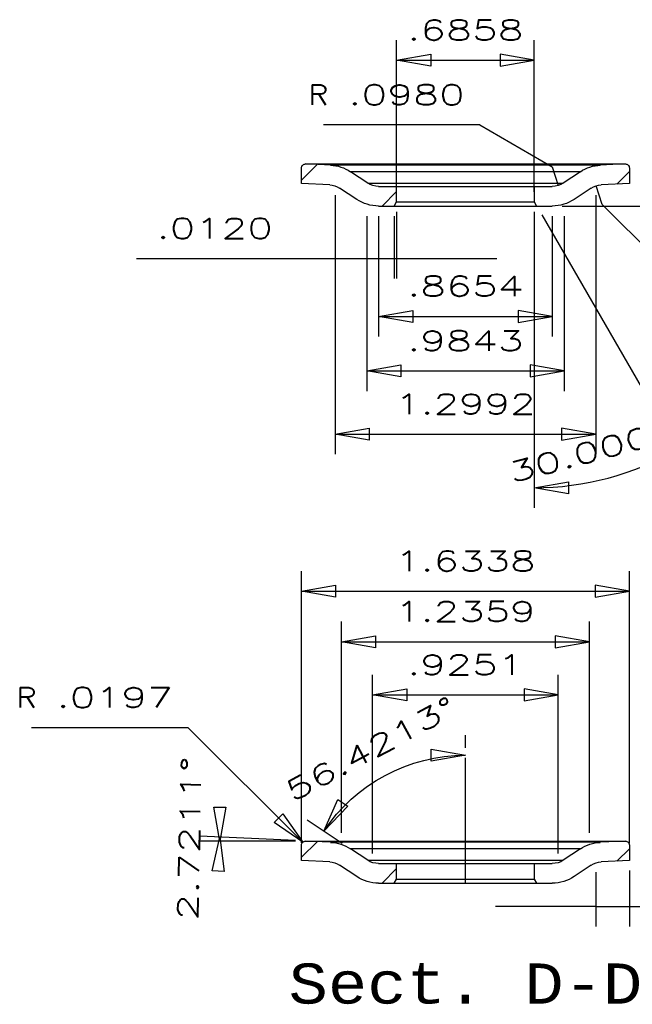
# Model space of a CAD drawing. Extents: x -65 to -29, y -70.1 to -47.
# Tile 40 of 57: x -40.2 to -37.2, y -63.5 to -58.6. Entities that reach past the tile are written whole.
import ezdxf
from ezdxf.enums import TextEntityAlignment as Align

# ---------------------------------------------------------------- set-up
doc = ezdxf.new("R2010")
doc.units = 0
doc.header["$MEASUREMENT"] = 0
doc.layers.get('0').update_dxf_attribs({"linetype": 'CONTINUOUS'})
doc.layers.add('DST', color=7, linetype='CONTINUOUS')
doc.styles.add('VERO0-SIMPLEX', font='simplex_.ttf')
doc.styles.add('VERO7-COURIER_NEW', font='cour.ttf')

# ---------------------------------------------------------------- blocks, each defined once
blk = doc.blocks.new('ARROWHEADCLOSED')
at = {"color": 0}
for p, q in [((0, 0), (-1, 0.176)), ((-1, 0.176), (-1, -0.176)), ((-1, -0.176), (0, 0))]:
    blk.add_line(p, q, dxfattribs=at)

msp = doc.modelspace()

# ---------------------------------------------------------------- linework, layer by layer
at = {"layer": 'DST', "color": 56, "linetype": 'CONTINUOUS'}
for p, q in [((-38.3303, -59.4973), (-38.3303, -58.7413)), ((-37.6445, -59.4973), (-37.6445, -58.7413)), ((-38.3303, -58.8413), (-37.6445, -58.8413)), ((-37.9152, -59.1638), (-38.6952, -59.1638)), ((-37.9152, -59.1638), (-37.5544, -59.3721)), ((-37.5544, -59.3721), (-37.5261, -59.4659)), ((-37.3061, -59.5602), (-37.3366, -59.4671)), ((-38.637, -59.5136), (-38.637, -60.8052)), ((-37.3378, -59.5136), (-37.3378, -60.8052)), ((-37.5047, -59.5681), (-36.5928, -59.5681)), ((-36.8662, -60.0001), (-37.3061, -59.5602)), ((-38.4795, -59.6181), (-38.4795, -60.4902)), ((-38.4201, -59.6181), (-38.4201, -60.218)), ((-38.3423, -59.6181), (-38.3423, -59.9296)), ((-38.3303, -59.5973), (-38.3303, -59.9296)), ((-37.6445, -59.5973), (-37.6445, -61.0725)), ((-37.6075, -59.6114), (-36.8819, -60.8681)), ((-37.5547, -59.6181), (-37.5547, -60.218)), ((-37.4952, -59.6181), (-37.4952, -60.4902)), ((-39.6264, -59.8296), (-38.3423, -59.8296)), ((-38.3423, -59.8296), (-38.3303, -59.8296)), ((-38.3303, -59.8296), (-37.8303, -59.8296)), ((-38.4201, -60.118), (-37.5547, -60.118)), ((-38.4795, -60.3902), (-37.4952, -60.3902)), ((-38.637, -60.7052), (-37.3378, -60.7052)), ((-38.8043, -62.7419), (-38.8043, -61.3875)), ((-37.1705, -62.7419), (-37.1705, -61.3875)), ((-38.8043, -61.4875), (-37.1705, -61.4875)), ((-38.6053, -62.692), (-38.6053, -61.6394)), ((-37.3694, -62.692), (-37.3694, -61.6394)), ((-38.6053, -61.7394), (-37.3694, -61.7394)), ((-38.4499, -62.7951), (-38.4499, -61.9048)), ((-37.5248, -62.7951), (-37.5248, -61.9048)), ((-38.4499, -62.0048), (-37.5248, -62.0048)), ((-39.3697, -62.168), (-40.1497, -62.168)), ((-38.7985, -62.7392), (-39.3697, -62.168)), ((-37.9874, -62.2681), (-37.9874, -62.2053)), ((-38.6017, -62.7444), (-38.7762, -62.6285)), ((-38.8336, -62.7311), (-39.3114, -62.7084)), ((-38.8336, -62.7335), (-39.312, -62.7335)), ((-37.3378, -62.8886), (-37.3378, -63.1595)), ((-37.1705, -62.8806), (-37.1705, -63.1595)), ((-37.3378, -63.0595), (-37.8378, -63.0595)), ((-37.3378, -63.0595), (-37.1705, -63.0595)), ((-37.1705, -63.0595), (-36.2508, -63.0595))]:
    msp.add_line(p, q, dxfattribs=at)
at = {"layer": 'DST', "color": 9, "linetype": 'CONTINUOUS'}
for p, q in [((-38.8043, -59.4389), (-38.7266, -59.3612)), ((-38.7846, -59.3585), (-37.1902, -59.3585)), ((-38.6596, -59.3644), (-38.7836, -59.3585)), ((-37.1911, -59.3585), (-37.3151, -59.3644)), ((-38.8043, -59.4556), (-38.8043, -59.3782)), ((-38.4746, -59.4538), (-38.56, -59.397)), ((-37.4147, -59.397), (-37.5002, -59.4538)), ((-37.233, -59.4586), (-37.1705, -59.3961)), ((-37.1705, -59.3782), (-37.1705, -59.4556)), ((-38.664, -59.4623), (-38.8043, -59.4556)), ((-38.4204, -59.4701), (-38.3303, -59.4701)), ((-38.3303, -59.5473), (-38.3303, -59.4701)), ((-38.3303, -59.4701), (-37.6445, -59.4701)), ((-37.6445, -59.4701), (-37.6445, -59.5473)), ((-37.6445, -59.4701), (-37.5544, -59.4701)), ((-37.1705, -59.4556), (-37.3107, -59.4623)), ((-38.529, -59.5353), (-38.6144, -59.4785)), ((-38.4032, -59.5681), (-38.3303, -59.4952)), ((-37.3603, -59.4785), (-37.4457, -59.5353)), ((-38.4201, -59.5681), (-38.3423, -59.5681)), ((-38.3423, -59.5681), (-38.3303, -59.5473)), ((-38.3423, -59.5681), (-37.6325, -59.5681)), ((-38.3303, -59.5473), (-37.6445, -59.5473)), ((-37.6445, -59.5473), (-37.6325, -59.5681)), ((-37.6325, -59.5681), (-37.5547, -59.5681)), ((-38.8043, -62.8139), (-38.7266, -62.7362)), ((-38.8043, -62.8306), (-38.8043, -62.7532)), ((-38.7846, -62.7335), (-37.1902, -62.7335)), ((-38.6596, -62.7394), (-38.7836, -62.7335)), ((-37.1911, -62.7335), (-37.3151, -62.7394)), ((-37.1705, -62.7532), (-37.1705, -62.8306)), ((-38.4746, -62.8288), (-38.56, -62.772)), ((-37.4147, -62.772), (-37.5002, -62.8288)), ((-37.233, -62.8336), (-37.1705, -62.7711)), ((-38.664, -62.8373), (-38.8043, -62.8306)), ((-38.529, -62.9103), (-38.6144, -62.8535)), ((-38.4204, -62.8451), (-38.3303, -62.8451)), ((-38.3303, -62.9223), (-38.3303, -62.8451)), ((-38.3303, -62.8451), (-37.6445, -62.8451)), ((-37.6445, -62.8451), (-37.6445, -62.9223)), ((-37.6445, -62.8451), (-37.5544, -62.8451)), ((-37.3603, -62.8535), (-37.4457, -62.9103)), ((-37.1705, -62.8306), (-37.3107, -62.8373)), ((-38.4032, -62.9431), (-38.3303, -62.8702)), ((-38.4201, -62.9431), (-38.3423, -62.9431)), ((-38.3423, -62.9431), (-38.3303, -62.9223)), ((-38.3423, -62.9431), (-37.6325, -62.9431)), ((-38.3303, -62.9223), (-37.6445, -62.9223)), ((-37.6445, -62.9223), (-37.6325, -62.9431)), ((-37.6325, -62.9431), (-37.5547, -62.9431))]:
    msp.add_line(p, q, dxfattribs=at)
at = {"layer": 'DST', "color": 96, "linetype": 'CONTINUOUS'}
for p, q in [((-38.7836, -59.3585), (-37.1911, -59.3585)), ((-37.3151, -59.3644), (-38.6596, -59.3644)), ((-37.4147, -59.397), (-38.56, -59.397)), ((-38.4746, -59.4538), (-37.5002, -59.4538)), ((-38.7836, -62.7335), (-37.1911, -62.7335)), ((-37.3151, -62.7394), (-38.6596, -62.7394)), ((-37.4147, -62.772), (-38.56, -62.772)), ((-38.4746, -62.8288), (-37.5002, -62.8288))]:
    msp.add_line(p, q, dxfattribs=at)
at = {"layer": 'DST', "color": 4, "linetype": 'CONTINUOUS'}
msp.add_line((-37.9874, -62.9431), (-37.9874, -62.3181), dxfattribs=at)
at = {"layer": 'DST', "color": 9, "linetype": 'CONTINUOUS', "extrusion": (0, 0, -1)}
for centre, radius, start, end in [((38.7846, -59.3782), 0.0197, 0, 92.7211), ((38.669, -59.5612), 0.197, 92.7211, 123.5787), ((37.3058, -59.5612), 0.197, 56.4213, 87.2789), ((37.1902, -59.3782), 0.0197, 87.2789, 180), ((38.6686, -59.5602), 0.098, 92.7211, 123.5787), ((38.4204, -59.3721), 0.098, 270, 303.5787), ((37.5544, -59.3721), 0.098, 236.4213, 270), ((37.3061, -59.5602), 0.098, 56.4213, 87.2789), ((38.4201, -59.3711), 0.197, 270, 303.5787), ((37.5547, -59.3711), 0.197, 236.4213, 270), ((38.7846, -62.7532), 0.0197, 0, 92.7211), ((38.669, -62.9362), 0.197, 92.7211, 123.5787), ((37.3058, -62.9362), 0.197, 56.4213, 87.2789), ((37.1902, -62.7532), 0.0197, 87.2789, 180), ((38.6686, -62.9352), 0.098, 92.7211, 123.5787), ((38.4204, -62.7471), 0.098, 270, 303.5787), ((37.5544, -62.7471), 0.098, 236.4213, 270), ((37.3061, -62.9352), 0.098, 56.4213, 87.2789), ((38.4201, -62.7461), 0.197, 270, 303.5787), ((37.5547, -62.7461), 0.197, 236.4213, 270)]:
    msp.add_arc(centre, radius, start, end, dxfattribs=at)
at = {"layer": 'DST', "color": 56, "linetype": 'CONTINUOUS'}
for centre, radius, start, end in [((-37.6445, -59.5473), 1.4251, 270, 300), ((-38.7836, -62.7335), 0.4284, 177.2789, 180)]:
    msp.add_arc(centre, radius, start, end, dxfattribs=at)
at = {"layer": 'DST', "color": 56, "linetype": 'CONTINUOUS', "extrusion": (0, 0, -1)}
msp.add_arc((37.9874, -63.1522), 0.8469, 33.5787, 90, dxfattribs=at)

# ---------------------------------------------------------------- block references
at = {"layer": 'DST', "color": 56, "linetype": 'CONTINUOUS', "extrusion": (0, 0, -1), "xscale": 0.170138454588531, "yscale": 0.170138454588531, "zscale": 0.170138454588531}
for p in [(38.3303, -58.8413), (38.4201, -60.118), (38.4795, -60.3902), (38.637, -60.7052), (38.6053, -61.7394), (38.4499, -62.0048)]:
    msp.add_blockref('ARROWHEADCLOSED', p, dxfattribs=at)
at = {"layer": 'DST', "color": 56, "linetype": 'CONTINUOUS', "xscale": 0.170138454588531, "yscale": 0.170138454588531, "zscale": 0.170138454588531}
for p in [(-37.6445, -58.8413), (-37.5547, -60.118), (-37.4952, -60.3902), (-37.3378, -60.7052), (-37.1705, -61.4875), (-37.3694, -61.7394), (-37.5248, -62.0048)]:
    msp.add_blockref('ARROWHEADCLOSED', p, dxfattribs=at)
at = {"layer": 'DST', "color": 56, "linetype": 'CONTINUOUS', "extrusion": (0, 0, -1), "xscale": 0.170138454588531, "yscale": 0.170138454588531, "zscale": 0.170138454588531}
for p, rotation in [((37.6445, -60.9725), 359.9999999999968), ((38.8043, -61.4875), 359.9999999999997), ((37.9874, -62.3053), 180), ((39.212, -62.7335), 270), ((38.6929, -62.6838), 303.5786773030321), ((38.7985, -62.7392), 225.0000000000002), ((39.2115, -62.7132), 92.72106372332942)]:
    msp.add_blockref('ARROWHEADCLOSED', p, dxfattribs=dict(at, rotation=rotation))

# ---------------------------------------------------------------- texts
at = {"layer": 'DST', "color": 230, "linetype": 'CONTINUOUS', "style": 'VERO0-SIMPLEX'}
for s, width, p, p2 in [('.6858', 1.376364, (-38.2774, -58.7413), (-37.6974, -58.7413)), ('R', 1.01626, (-38.7702, -59.0638), (-38.6702, -59.0638)), ('.0980', 1.376364, (-38.5702, -59.0638), (-37.9902, -59.0638)), ('.0120', 1.440636, (-39.5264, -59.7296), (-38.9464, -59.7296)), ('.8654', 1.376364, (-38.2774, -60.018), (-37.6974, -60.018)), ('.9843', 1.376364, (-38.2774, -60.2902), (-37.6974, -60.2902)), ('1.2992', 1.410437, (-38.3374, -60.6052), (-37.6374, -60.6052))]:
    msp.add_text(s, height=0.1, dxfattribs=dict(at, width=width)).set_placement(p, p2, align=Align.FIT)
for s, rotation, width, p, p2 in [('30.0000%%d', 15, 1.294766, (-37.7555, -60.9489), (-36.8475, -60.7057)), ('56.4213%%d', 28.2107, 1.329186, (-38.8491, -62.54), (-38.0208, -62.0956))]:
    msp.add_text(s, height=0.1, rotation=rotation, dxfattribs=dict(at, width=width)).set_placement(p, p2, align=Align.FIT)
at = {"layer": 'DST', "color": 7, "linetype": 'CONTINUOUS'}
for s, height, style, width, p, p2 in [('1.6338', 0.1, 'VERO0-SIMPLEX', 1.410437, (-38.3374, -61.3875), (-37.6374, -61.3875)), ('1.2359', 0.1, 'VERO0-SIMPLEX', 1.410437, (-38.3374, -61.6394), (-37.6374, -61.6394)), ('.9251', 0.1, 'VERO0-SIMPLEX', 1.440636, (-38.2774, -61.9048), (-37.6974, -61.9048)), ('R', 0.1, 'VERO0-SIMPLEX', 1.01626, (-40.2247, -62.068), (-40.1247, -62.068)), ('.0197', 0.1, 'VERO0-SIMPLEX', 1.440636, (-40.0247, -62.068), (-39.4447, -62.068)), ('Sect. D-D', 0.2, 'VERO7-COURIER_NEW', 0.932608, (-38.8687, -63.5431), (-37.1061, -63.5431))]:
    msp.add_text(s, height=height, dxfattribs=dict(at, style=style, width=width)).set_placement(p, p2, align=Align.FIT)
at = {"layer": 'DST', "color": 7, "linetype": 'CONTINUOUS', "style": 'VERO0-SIMPLEX', "width": 1.378847}
msp.add_text('2.7211%%d', height=0.1, rotation=88.6395, dxfattribs=at).set_placement((-39.3216, -63.1308), (-39.3021, -62.3111), align=Align.FIT)

doc.saveas('drawing.dxf')
